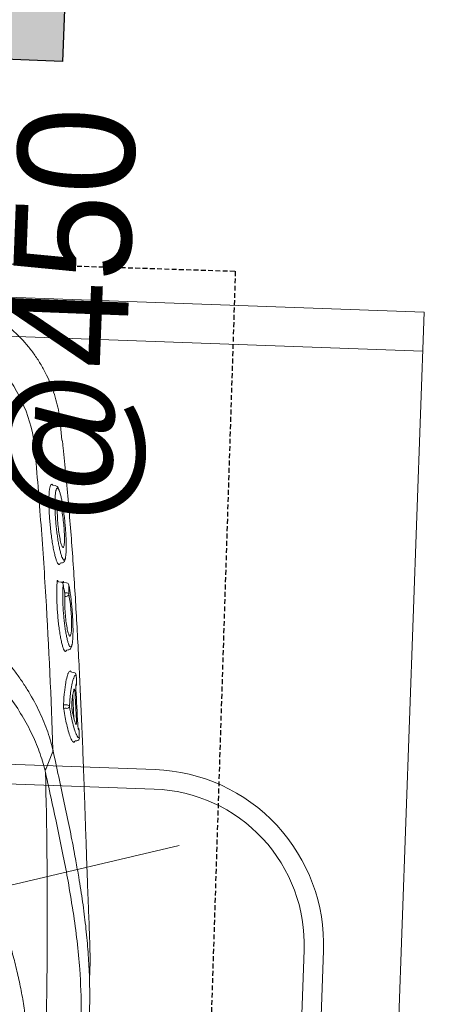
# Model space of a CAD drawing. Header units: millimetres. Extents: x 256680 to 410391, y -77299 to -22623.
# Tile 236 of 241: x 389525 to 389636, y -26377 to -26124. Entities that reach past the tile are written whole.
import ezdxf

# ---------------------------------------------------------------- set-up
doc = ezdxf.new("R2010")
doc.units = ezdxf.units.MM
doc.header["$LTSCALE"] = 2.5
doc.linetypes.add('11aa1PB-bd$0$11aa1PB-af$0$TRATTEGGIATA', pattern=[0.75, 0.5, -0.25])
for name, color, linetype, lineweight in [('CKD Dimensions', 7, 'Continuous', 0), ('CKD Equipments', 252, 'Continuous', 0), ('HATCH LIGHT', 250, 'Continuous', 0), ('K Equipment', 30, 'Continuous', 9)]:
    doc.layers.add(name, color=color, linetype=linetype, lineweight=lineweight)
doc.layers.add('CKD Plumbing', color=6, linetype='Continuous')
doc.layers.add('FAINTEQUIP', color=253, linetype='Continuous')
doc.styles.get("Standard").update_dxf_attribs({"font": 'GOTHIC.TTF'})

# ---------------------------------------------------------------- blocks, each defined once
blk = doc.blocks.new('H-WASH')
at = {"layer": 'CKD Equipments', "color": 4}
for p, q in [((20, 0), (-20, 0)), ((20, -40), (20, 0)), ((20, -1), (-20, -1)), ((2.781, -17.054), (14.192, -13.925))]:
    blk.add_line(p, q, dxfattribs=at)
for points in [[(-13.5, -38), (13.5, -38, 0.414214), (18, -33.5), (18, -16.5, 0.414214), (13.5, -12), (-13.5, -12, 0.414214), (-18, -16.5), (-18, -33.5, 0.414214)], [(-13.5, -37.5), (13.5, -37.5, 0.414214), (17.5, -33.5), (17.5, -16.5, 0.414214), (13.5, -12.5), (-13.5, -12.5, 0.414214), (-17.5, -16.5), (-17.5, -33.5, 0.414214)]]:
    blk.add_lwpolyline(points, format="xyb", close=True, dxfattribs=at)
blk = doc.blocks.new('G$C62143A14')
at = {"linetype": 'Continuous', "lineweight": 0}
for p, q in [((293.32, 389.13), (293.32, 389.13)), ((293.99, 384.45), (293.33, 389.13)), ((291.52, 372.86), (291.75, 373.03)), ((291.75, 373.03), (291.89, 372.94)), ((292.68, 372.68), (292.07, 372.73)), ((294.69, 352.82), (294.55, 352.56)), ((294.69, 352.82), (295.04, 352.87)), ((295.02, 347.96), (294.44, 348.02)), ((295.57, 347.57), (295.56, 347.78)), ((295.62, 347.42), (295.63, 347.34)), ((296.51, 347.79), (295.72, 347.85)), ((297.11, 347.26), (297.12, 347.17)), ((297.14, 330.54), (297.51, 330.6)), ((299.19, 324.84), (298.65, 324.89)), ((299.65, 313.02), (299.11, 319.03)), ((299.93, 306.87), (299.54, 307.1)), ((300.25, 307.25), (300.6, 307.28))]:
    blk.add_line(p, q, dxfattribs=at)
at = {"linetype": 'Continuous', "lineweight": 0, "flags": 128}
for points in [[(297.14, 316.41), (297.53, 316.42), (297.75, 316.42)], [(297.76, 315.55), (297.54, 315.55), (297.25, 315.55)], [(294.35, 303.89), (293.65, 301.9), (292.93, 299.88)], [(294.36, 303.9), (294.36, 303.9), (294.36, 303.9)]]:
    blk.add_lwpolyline(points, dxfattribs=at)
at = {"linetype": 'Continuous', "lineweight": 0}
for centre, radius, start, end in [((249.74, 376.79), 37.74, 9.6758, 79.5449), ((294.94, 347.26), 0.7, 12.661, 83.5815), ((296.43, 347.09), 0.7, 13.9483, 83.5267), ((296.58, 344.61), 0.647, 25.9821, 94.7257), ((296.48, 344.98), 0.693, 275.2747, 353.0745), ((298.68, 325.23), 0.348, 185.1947, 265.5072), ((299.12, 324.15), 0.697, 5.1574, 85.494), ((299.33, 321.9), 0.695, 318.7848, 5.7695), ((297.12, 316.75), 0.335, 206.4693, 272.844), ((297.27, 315.2), 0.351, 93.7086, 162.6713), ((297.78, 315.75), 0.67, 26.2861, 92.8593), ((297.71, 316.25), 0.701, 273.6779, 342.8405), ((300.37, 310.04), 0.693, 4.1684, 50.6673), ((300.28, 306.9), 0.349, 95.7954, 184.7427), ((300.53, 307.98), 0.698, 275.8053, 4.7892)]:
    blk.add_arc(centre, radius, start, end, dxfattribs=at)
for points, knots in [([(293.34, 389.13), (293.26, 389.7), (293.04, 391.17), (292.46, 393.48), (291.65, 396.06), (290.65, 398.57), (289.42, 401.09), (287.96, 403.58), (286.27, 406.01), (284.41, 408.27), (282.41, 410.34), (280.28, 412.24), (278.04, 413.94), (275.7, 415.46), (273.28, 416.78), (270.8, 417.9), (268.28, 418.84), (265.73, 419.56), (263.98, 419.98), (263.07, 420.1), (263.03, 420.11)], [0, 0, 0, 0, 0.037673, 0.095878, 0.154189, 0.212585, 0.271048, 0.33568, 0.39959, 0.46265, 0.524915, 0.586431, 0.647228, 0.707328, 0.766741, 0.825471, 0.883514, 0.940856, 0.997479, 1, 1, 1, 1]), ([(286.94, 383.13), (287.76, 376.65), (288.53, 370.15), (289.98, 357.15), (290.66, 350.64), (292.54, 331.08), (293.61, 318), (294.49, 304.89)], [0, 0, 0, 0, 0.25, 0.25, 0.5, 0.5, 1, 1, 1, 1]), ([(306.03, 246.53), (306.05, 246.74), (306.1, 247.44), (306.09, 249.1), (306.02, 251.41), (305.91, 253.61), (305.79, 255.51), (305.64, 257.64), (305.45, 260.19), (305.22, 263.27), (304.97, 266.57), (304.74, 269.7), (304.53, 272.52), (304.32, 275.47), (304.06, 279.2), (303.74, 283.72), (303.37, 289.07), (302.98, 294.49), (302.53, 300.72), (302.02, 307.68), (301.42, 315.36), (300.79, 323.06), (300.12, 330.75), (299.43, 338.41), (298.7, 346.04), (297.93, 353.61), (297.11, 361.08), (296.25, 368.42), (295.34, 375.55), (294.6, 380.92), (294.16, 383.8), (294.06, 384.46)], [0, 0, 0, 0, 0.00345, 0.046619, 0.089766, 0.112425, 0.13508, 0.158154, 0.181221, 0.209069, 0.237397, 0.25624, 0.275086, 0.294404, 0.313726, 0.346115, 0.37852, 0.411676, 0.44484, 0.491581, 0.538367, 0.585123, 0.633242, 0.681401, 0.729516, 0.779903, 0.830337, 0.880732, 0.93264, 0.98459, 1, 1, 1, 1]), ([(294.16, 352.6), (294.11, 352.65), (293.98, 352.78), (293.73, 353.31), (293.42, 354.15), (293.09, 355.26), (292.77, 356.58), (292.44, 358.09), (292.14, 359.73), (291.87, 361.47), (291.63, 363.23), (291.44, 364.97), (291.29, 366.64), (291.2, 368.2), (291.16, 369.59), (291.18, 370.78), (291.24, 371.74), (291.35, 372.47), (291.46, 372.73), (291.52, 372.86)], [0, 0, 0, 0, 0.033748, 0.0943765, 0.1550059, 0.2164046, 0.2778011, 0.3394988, 0.401186, 0.4625018, 0.5238027, 0.5842501, 0.6446877, 0.7043114, 0.7639324, 0.8229043, 0.8818778, 0.9409376, 1, 1, 1, 1]), ([(291.89, 372.94), (291.91, 372.94), (291.96, 372.91), (292.02, 372.8), (292.06, 372.73)], [0, 0, 0, 0, 0.362557, 1, 1, 1, 1]), ([(293.71, 371.53), (293.63, 371.79), (293.53, 372.04), (293.36, 372.27), (293.05, 372.57), (292.8, 372.64), (292.68, 372.68)], [0, 0, 0, 0, 0.040319, 0.556981, 0.79767, 1, 1, 1, 1]), ([(292.91, 371.44), (292.88, 371.3), (292.81, 370.96), (292.76, 370.16), (292.74, 369.11), (292.77, 367.89), (292.85, 366.53), (292.97, 365.07), (293.13, 363.56), (293.33, 362.02), (293.56, 360.51), (293.82, 359.04), (294.1, 357.68), (294.39, 356.46), (294.69, 355.42), (294.95, 354.63), (295.11, 354.31), (295.18, 354.18)], [0, 0, 0, 0, 0.051259, 0.120283, 0.188472, 0.25666, 0.324296, 0.39193, 0.459615, 0.527293, 0.595995, 0.664696, 0.734631, 0.804571, 0.875351, 0.946131, 1, 1, 1, 1]), ([(293.27, 372.08), (293.21, 372.06), (293.08, 372.03), (292.98, 371.77), (292.93, 371.56), (292.92, 371.5), (292.91, 371.44)], [0, 0, 0, 0, 0.435282, 0.87053, 0.887642, 1, 1, 1, 1]), ([(293.7, 371.55), (293.63, 371.69), (293.48, 371.99), (293.35, 372.05), (293.27, 372.08)], [0, 0, 0, 0, 0.460027, 1, 1, 1, 1]), ([(295.97, 354.29), (295.98, 354.35), (296.04, 354.57), (296.08, 355.21), (296.1, 356.17), (296.07, 357.34), (296, 358.65), (295.88, 360.07), (295.73, 361.57), (295.54, 363.11), (295.32, 364.64), (295.08, 366.13), (294.82, 367.54), (294.55, 368.81), (294.27, 369.93), (294, 370.83), (293.81, 371.37), (293.71, 371.53), (293.7, 371.55)], [0, 0, 0, 0, 0.024652, 0.093115, 0.161575, 0.22959, 0.297606, 0.365358, 0.433111, 0.501455, 0.569803, 0.639058, 0.708314, 0.778292, 0.84826, 0.918899, 0.989527, 1, 1, 1, 1]), ([(295.02, 357.12), (294.94, 357.28), (294.74, 357.66), (294.4, 358.94), (294.04, 360.69), (293.73, 362.7), (293.52, 364.71), (293.42, 366.44), (293.44, 367.69), (293.53, 368.06), (293.57, 368.21)], [0, 0, 0, 0, 0.104326, 0.2390748, 0.3747463, 0.5100267, 0.6439516, 0.7758487, 0.9059011, 1, 1, 1, 1]), ([(293.57, 368.21), (293.58, 368.28), (293.62, 368.55), (293.7, 368.56), (293.75, 368.57)], [0, 0, 0, 0, 0.273671, 1, 1, 1, 1]), ([(293.75, 368.57), (293.78, 368.56), (293.88, 368.54), (294, 368.28), (294.08, 368.1)], [0, 0, 0, 0, 0.292267, 1, 1, 1, 1]), ([(294.08, 368.1), (294.1, 368.07), (294.22, 367.87), (294.49, 366.91), (294.84, 365.29), (295.16, 363.32), (295.41, 361.3), (295.55, 359.45), (295.58, 357.95), (295.5, 357.42), (295.46, 357.16)], [0, 0, 0, 0, 0.025718, 0.168563, 0.309104, 0.450813, 0.590944, 0.727665, 0.867111, 1, 1, 1, 1]), ([(295.46, 357.16), (295.43, 357.05), (295.33, 356.78), (295.18, 356.76), (295.04, 357.07), (295.02, 357.12)], [0, 0, 0, 0, 0.3430891, 0.88625, 1, 1, 1, 1]), ([(294.55, 352.56), (294.53, 352.53), (294.46, 352.38), (294.33, 352.4), (294.2, 352.56), (294.16, 352.6)], [0, 0, 0, 0, 0.164294, 0.743142, 1, 1, 1, 1]), ([(295.04, 352.87), (295.18, 352.9), (295.45, 352.96), (295.69, 353.24), (295.84, 353.54), (295.93, 353.79), (295.96, 354.01), (295.98, 354.35)], [0, 0, 0, 0, 0.189682, 0.383118, 0.601033, 0.910563, 1, 1, 1, 1]), ([(295.18, 354.18), (295.2, 354.13), (295.31, 353.88), (295.51, 353.64), (295.73, 353.61), (295.89, 353.86), (295.95, 354.17), (295.97, 354.29)], [0, 0, 0, 0, 0.05833, 0.302284, 0.613601, 0.849253, 1, 1, 1, 1]), ([(296.72, 330.21), (296.64, 330.29), (296.48, 330.46), (296.21, 331.05), (295.92, 331.89), (295.62, 332.98), (295.33, 334.28), (295.04, 335.76), (294.78, 337.37), (294.55, 339.07), (294.35, 340.79), (294.2, 342.5), (294.09, 344.13), (294.03, 345.63), (294.02, 346.99), (294.05, 347.73), (294.07, 348.1)], [0, 0, 0, 0, 0.071618, 0.142753, 0.213878, 0.286427, 0.35898, 0.431664, 0.504338, 0.576108, 0.647879, 0.719404, 0.790924, 0.860781, 0.930635, 1, 1, 1, 1]), ([(294.07, 348.1), (294.07, 348.14), (294.08, 348.25), (294.11, 348.34), (294.16, 348.32), (294.21, 348.25), (294.23, 348.16), (294.23, 348.15)], [0, 0, 0, 0, 0.154961, 0.423114, 0.700286, 0.983621, 1, 1, 1, 1]), ([(294.44, 348.03), (294.42, 348.03), (294.36, 348.03), (294.29, 348.08), (294.24, 348.12), (294.22, 348.15), (294.22, 348.15), (294.22, 348.15)], [0, 0, 0, 0, 0.182746, 0.439819, 0.656767, 0.84565, 1, 1, 1, 1]), ([(295.56, 347.78), (295.56, 347.89), (295.56, 347.98), (295.58, 348.11), (295.59, 348.15), (295.61, 348.17), (295.62, 348.16), (295.64, 348.15), (295.65, 348.13), (295.67, 348.09), (295.68, 348.06), (295.7, 347.99), (295.71, 347.95), (295.72, 347.85)], [0, 0, 0, 0, 0.25, 0.25, 0.5, 0.5, 0.625, 0.625, 0.75, 0.75, 0.875, 0.875, 1, 1, 1, 1]), ([(295.63, 347.34), (295.62, 347.01), (295.59, 346.34), (295.6, 345.13), (295.65, 343.78), (295.75, 342.35), (295.88, 340.86), (296.05, 339.36), (296.26, 337.87), (296.48, 336.46), (296.73, 335.15), (296.99, 333.98), (297.26, 332.99), (297.49, 332.28), (297.62, 332.01), (297.67, 331.9)], [0, 0, 0, 0, 0.077175, 0.156582, 0.233739, 0.313124, 0.390191, 0.469435, 0.547696, 0.628206, 0.706882, 0.787758, 0.867927, 0.950446, 1, 1, 1, 1]), ([(296.18, 344.87), (296.1, 345.24), (296.02, 345.6), (295.94, 345.96), (295.84, 346.42), (295.73, 346.88), (295.63, 347.34)], [0, 0, 0, 0, 0.002000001, 0.002000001, 0.002000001, 0.004555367, 0.004555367, 0.004555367, 0.004555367]), ([(298.45, 331.95), (298.46, 331.99), (298.52, 332.19), (298.57, 332.76), (298.62, 333.69), (298.62, 334.81), (298.58, 336.08), (298.5, 337.45), (298.38, 338.92), (298.23, 340.41), (298.05, 341.92), (297.84, 343.39), (297.62, 344.77), (297.38, 346.07), (297.21, 346.8), (297.12, 347.17)], [0, 0, 0, 0, 0.020975, 0.103092, 0.183625, 0.266595, 0.345335, 0.426326, 0.505338, 0.586596, 0.666706, 0.749125, 0.829586, 0.912317, 1, 1, 1, 1]), ([(297.12, 347.17), (297.13, 346.81), (297.13, 346.45), (297.14, 346.09), (297.15, 345.69), (297.16, 345.29), (297.16, 344.9)], [0, 0, 0, 0, 0.002000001, 0.002000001, 0.002000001, 0.004185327, 0.004185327, 0.004185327, 0.004185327]), ([(296.09, 345.25), (296.17, 345.25), (296.31, 345.25), (296.46, 345.26), (296.53, 345.26)], [0, 0, 0, 0, 0.492258, 1, 1, 1, 1]), ([(297.58, 334.47), (297.49, 334.68), (297.28, 335.14), (296.94, 336.58), (296.61, 338.45), (296.35, 340.55), (296.19, 342.58), (296.15, 344.02), (296.17, 344.68), (296.18, 344.87)], [0, 0, 0, 0, 0.13658, 0.298557, 0.459137, 0.618553, 0.777567, 0.932744, 1, 1, 1, 1]), ([(297.16, 344.9), (297.28, 344.39), (297.51, 343.38), (297.82, 341.35), (298.05, 339.26), (298.19, 337.27), (298.2, 335.69), (298.16, 334.78), (298.09, 334.62), (298.08, 334.61)], [0, 0, 0, 0, 0.171047, 0.337716, 0.501919, 0.665785, 0.826587, 0.987812, 1, 1, 1, 1]), ([(296.54, 344.29), (296.47, 344.29), (296.39, 344.29), (296.32, 344.28), (296.25, 344.28), (296.18, 344.28), (296.16, 344.28)], [0.0009424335, 0.0009424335, 0.0009424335, 0.0009424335, 0.0012598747, 0.0012598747, 0.0012598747, 0.0015659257, 0.0015659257, 0.0015659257, 0.0015659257]), ([(261.89, 340.42), (262.18, 340.34), (262.47, 340.26), (263.05, 340.09), (263.34, 340), (264.19, 339.71), (264.75, 339.51), (266.4, 338.85), (267.46, 338.35), (269.53, 337.27), (270.53, 336.68), (272.48, 335.43), (273.41, 334.77), (276.1, 332.73), (277.76, 331.28), (280.86, 328.24), (282.3, 326.66), (283.99, 324.62), (284.32, 324.21), (284.96, 323.38), (285.28, 322.97), (286.2, 321.73), (286.79, 320.9), (288.47, 318.4), (289.48, 316.71), (291.29, 313.34), (292.1, 311.64), (293.13, 309.09), (293.45, 308.23), (294.02, 306.53), (294.28, 305.68), (294.5, 304.84)], [0, 0, 0, 0, 0.015625, 0.015625, 0.03125, 0.03125, 0.0625, 0.0625, 0.125, 0.125, 0.1875, 0.1875, 0.25, 0.25, 0.375, 0.375, 0.5, 0.5, 0.53125, 0.53125, 0.5625, 0.5625, 0.625, 0.625, 0.75, 0.75, 0.875, 0.875, 0.9375, 0.9375, 1, 1, 1, 1]), ([(298.08, 334.61), (298.03, 334.43), (297.92, 334.05), (297.73, 334.1), (297.6, 334.43), (297.58, 334.47)], [0, 0, 0, 0, 0.442836, 0.93482, 1, 1, 1, 1]), ([(292.69, 299.36), (292.26, 300.96), (291.71, 302.57), (290.72, 305), (290.36, 305.81), (289.6, 307.43), (289.2, 308.23), (287.91, 310.65), (286.95, 312.24), (284.85, 315.42), (283.7, 316.99), (281.18, 320.09), (279.83, 321.59), (276.94, 324.47), (275.4, 325.86), (272.9, 327.8), (272.03, 328.43), (270.67, 329.33), (270.21, 329.62), (269.28, 330.18), (268.8, 330.46), (267.36, 331.24), (266.37, 331.72), (264.32, 332.57), (263.27, 332.94), (262.17, 333.24)], [0, 0, 0, 0, 0.125, 0.125, 0.1875, 0.1875, 0.25, 0.25, 0.375, 0.375, 0.5, 0.5, 0.625, 0.625, 0.75, 0.75, 0.8125, 0.8125, 0.84375, 0.84375, 0.875, 0.875, 0.9375, 0.9375, 1, 1, 1, 1]), ([(297.51, 330.6), (297.64, 330.62), (297.9, 330.67), (298.14, 330.93), (298.31, 331.23), (298.4, 331.47), (298.43, 331.67), (298.44, 331.91)], [0, 0, 0, 0, 0.17949, 0.37827, 0.600214, 0.910843, 1, 1, 1, 1]), ([(297.67, 331.9), (297.7, 331.83), (297.81, 331.57), (297.99, 331.36), (298.2, 331.32), (298.35, 331.52), (298.42, 331.83), (298.45, 331.95)], [0, 0, 0, 0, 0.090668, 0.336678, 0.578374, 0.827655, 1, 1, 1, 1]), ([(297.02, 330.3), (296.99, 330.26), (296.91, 330.11), (296.8, 330.17), (296.72, 330.21)], [0, 0, 0, 0, 0.2883186, 1, 1, 1, 1]), ([(297.14, 330.54), (297.14, 330.52), (297.1, 330.38), (297.05, 330.33), (297.02, 330.3)], [0, 0, 0, 0, 0.259715, 1, 1, 1, 1]), ([(296.82, 316.6), (296.85, 317.77), (296.91, 318.83), (297.01, 320.26), (297.05, 320.72), (297.12, 321.35), (297.14, 321.56), (297.19, 321.95), (297.21, 322.14), (297.34, 323.04), (297.46, 323.63), (297.62, 324.2), (297.65, 324.31), (297.72, 324.5), (297.76, 324.59), (297.87, 324.83), (297.94, 324.95), (298.02, 325.04)], [0, 0, 0, 0, 0.25, 0.25, 0.375, 0.375, 0.4375, 0.4375, 0.5, 0.5, 0.75, 0.75, 0.8125, 0.8125, 0.875, 0.875, 1, 1, 1, 1]), ([(298.34, 325.2), (298.34, 325.19), (298.36, 325.18), (298.39, 325.12), (298.41, 325.05), (298.41, 325.05), (298.41, 325.05), (298.41, 325.05), (298.41, 325.05), (298.41, 325.03), (298.41, 325.02), (298.42, 325.01)], [0, 0, 0, 0, 0.360471, 0.996119, 1, 1, 1, 1, 1, 1, 1.104216, 1.104216, 1.104216, 1.104216]), ([(299.81, 324.21), (299.68, 324.19), (299.47, 324.14), (299.28, 323.61), (299.21, 323.4)], [0, 0, 0, 0, 0.608975, 1, 1, 1, 1]), ([(300.02, 321.97), (299.98, 322.44), (299.94, 322.9), (299.89, 323.37), (299.87, 323.65), (299.84, 323.93), (299.81, 324.21)], [0, 0, 0, 0, 0.002, 0.002, 0.002, 0.003216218, 0.003216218, 0.003216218, 0.003216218]), ([(299.21, 323.4), (299.17, 323.3), (299.01, 322.93), (298.78, 321.67), (298.58, 319.9), (298.44, 317.97), (298.4, 316.69), (298.38, 316.05)], [0, 0, 0, 0, 0.101558, 0.36428, 0.634712, 0.816091, 1, 1, 1, 1]), ([(299.9, 320.47), (299.88, 320.64), (299.87, 320.8), (299.86, 321.04), (299.86, 321.11), (299.85, 321.25), (299.85, 321.32), (299.85, 321.45), (299.85, 321.51), (299.86, 321.61), (299.86, 321.66), (299.88, 321.78), (299.89, 321.83), (299.91, 321.85)], [0, 0, 0, 0, 0.25, 0.25, 0.375, 0.375, 0.5, 0.5, 0.625, 0.625, 0.75, 0.75, 1, 1, 1, 1]), ([(298.95, 317.07), (298.97, 317.47), (299, 317.84), (299.05, 318.52), (299.09, 318.84), (299.2, 319.71), (299.29, 320.17), (299.39, 320.51)], [0, 0, 0, 0, 0.25, 0.25, 0.5, 0.5, 1, 1, 1, 1]), ([(299.39, 320.51), (299.41, 320.58), (299.44, 320.6), (299.48, 320.55), (299.5, 320.52), (299.53, 320.44), (299.55, 320.39), (299.58, 320.27), (299.59, 320.2), (299.63, 320.04), (299.64, 319.95), (299.67, 319.75), (299.69, 319.65), (299.71, 319.44), (299.72, 319.33), (299.73, 319.22)], [0, 0, 0, 0, 0.25, 0.25, 0.375, 0.375, 0.5, 0.5, 0.625, 0.625, 0.75, 0.75, 0.875, 0.875, 1, 1, 1, 1]), ([(296.94, 315.3), (296.92, 315.4), (296.9, 315.5), (296.87, 315.71), (296.86, 315.83), (296.84, 316.06), (296.83, 316.18), (296.82, 316.4), (296.82, 316.5), (296.82, 316.6)], [0, 0, 0, 0, 0.25, 0.25, 0.5, 0.5, 0.75, 0.75, 1, 1, 1, 1]), ([(299.12, 315.04), (299.11, 315.1), (299.1, 315.18), (299.07, 315.33), (299.05, 315.42), (299.02, 315.68), (298.99, 315.87), (298.97, 316.15), (298.96, 316.24), (298.95, 316.43), (298.95, 316.52), (298.94, 316.69), (298.94, 316.78), (298.94, 316.93), (298.94, 317.01), (298.95, 317.07)], [0, 0, 0, 0, 0.125, 0.125, 0.25, 0.25, 0.5, 0.5, 0.625, 0.625, 0.75, 0.75, 0.875, 0.875, 1, 1, 1, 1]), ([(299.54, 307.1), (299.53, 307.1), (299.38, 307.19), (299.02, 307.89), (298.46, 309.27), (297.9, 311.14), (297.39, 313.18), (297.09, 314.59), (296.94, 315.3)], [0, 0, 0, 0, 0.014248, 0.225084, 0.445739, 0.672661, 0.835112, 1, 1, 1, 1]), ([(298.38, 316.05), (298.57, 315.15), (298.96, 313.34), (299.55, 311.21), (300.06, 309.65), (300.35, 309.1), (300.47, 308.88)], [0, 0, 0, 0, 0.266556, 0.54057, 0.811878, 1, 1, 1, 1]), ([(300.19, 311.52), (300.11, 311.7), (300.02, 311.9), (299.85, 312.38), (299.76, 312.65), (299.49, 313.53), (299.31, 314.23), (299.12, 315.04)], [0, 0, 0, 0, 0.25, 0.25, 0.5, 0.5, 1, 1, 1, 1]), ([(300.3, 312.85), (300.31, 312.74), (300.32, 312.63), (300.33, 312.42), (300.33, 312.31), (300.34, 312.12), (300.34, 312.03), (300.34, 311.86), (300.33, 311.78), (300.32, 311.59), (300.3, 311.51), (300.26, 311.46), (300.25, 311.46), (300.22, 311.47), (300.21, 311.49), (300.19, 311.52)], [0, 0, 0, 0, 0.125, 0.125, 0.25, 0.25, 0.375, 0.375, 0.5, 0.5, 0.75, 0.75, 0.875, 0.875, 1, 1, 1, 1]), ([(300.92, 310.22), (300.9, 310.24), (300.88, 310.3), (300.84, 310.42), (300.83, 310.47), (300.81, 310.57), (300.8, 310.63), (300.76, 310.82), (300.74, 310.97), (300.7, 311.28), (300.68, 311.45), (300.67, 311.62)], [0, 0, 0, 0, 0.25, 0.25, 0.375, 0.375, 0.5, 0.5, 0.75, 0.75, 1, 1, 1, 1]), ([(300.47, 308.88), (300.53, 308.75), (300.7, 308.38), (300.95, 308.11), (301.14, 308.06), (301.23, 308.04)], [0, 0, 0, 0, 0.205685, 0.600472, 1, 1, 1, 1]), ([(301.23, 308.04), (301.19, 308.5), (301.15, 308.97), (301.11, 309.43), (301.1, 309.65), (301.08, 309.87), (301.06, 310.1)], [0, 0, 0, 0, 0.002, 0.002, 0.002, 0.002950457, 0.002950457, 0.002950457, 0.002950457]), ([(299.98, 307.08), (299.98, 307.07), (299.98, 307.05), (299.98, 307.04), (299.98, 307), (299.97, 306.9), (299.95, 306.88), (299.93, 306.87)], [-0.134772, -0.134772, -0.134772, -0.134772, 0, 0, 0, 0.374519, 1, 1, 1, 1]), ([(294.5, 304.84), (294.51, 304.77), (294.52, 304.69), (294.53, 304.52), (294.53, 304.43), (294.51, 304.27), (294.49, 304.19), (294.43, 304.04), (294.4, 303.97), (294.36, 303.9)], [0, 0, 0, 0, 0.25, 0.25, 0.5, 0.5, 0.75, 0.75, 1, 1, 1, 1]), ([(294.5, 304.84), (294.5, 304.84), (294.5, 304.85), (294.49, 304.86), (294.49, 304.87), (294.49, 304.88), (294.49, 304.89)], [0, 0, 0, 0, 0.000033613, 0.000033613, 0.000033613, 0.0000984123, 0.0000984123, 0.0000984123, 0.0000984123]), ([(294.49, 304.89), (295.09, 302.54), (296.29, 297.84), (297.97, 291.2), (299.52, 284.89), (300.69, 279.97), (301.27, 277.25), (301.44, 276.45)], [0, 0, 0, 0, 0.225239, 0.450475, 0.677754, 0.905051, 1, 1, 1, 1]), ([(292.81, 298.92), (293.68, 285.01), (294.34, 271.07), (295.02, 250.13), (295.19, 243.14), (295.43, 229.15), (295.5, 222.15), (295.54, 201.17), (295.36, 187.21), (294.56, 159.32), (293.96, 145.4), (293.13, 131.5)], [0, 0, 0, 0, 0.25, 0.25, 0.375, 0.375, 0.5, 0.5, 0.75, 0.75, 1, 1, 1, 1]), ([(301.12, 263.85), (300.65, 266.26), (299.77, 270.69), (298.2, 277.53), (296.56, 284.26), (294.77, 291.32), (293.46, 296.39), (292.81, 298.92)], [0, 0, 0, 0, 0.229395, 0.422012, 0.614832, 0.807537, 1, 1, 1, 1]), ([(265.16, 295.03), (266.9, 292.42), (268.56, 289.8), (271.72, 284.5), (273.22, 281.83), (276.08, 276.42), (277.43, 273.7), (279.98, 268.18), (281.17, 265.39), (283.41, 259.74), (284.44, 256.91), (285.85, 252.62), (286.3, 251.18), (287.14, 248.29), (287.54, 246.84), (288.29, 243.91), (288.64, 242.44), (289.27, 239.47), (289.55, 237.97), (290.02, 234.96), (290.22, 233.44), (290.43, 231.13), (290.49, 230.35), (290.55, 229.19), (290.56, 228.8), (290.59, 228.01), (290.6, 227.62), (290.62, 225.65), (290.56, 224.09), (290.35, 221.02), (290.18, 219.49), (289.77, 216.47), (289.52, 214.97), (288.95, 211.99), (288.63, 210.51), (287.95, 207.58), (287.58, 206.12), (286.8, 203.23), (286.38, 201.79), (285.07, 197.5), (284.11, 194.66), (280.98, 186.21), (278.56, 180.65), (274.42, 172.38), (272.96, 169.66), (269.9, 164.27), (268.3, 161.61), (266.62, 158.98)], [0, 0, 0, 0, 0.0625, 0.0625, 0.125, 0.125, 0.1875, 0.1875, 0.25, 0.25, 0.3125, 0.3125, 0.34375, 0.34375, 0.375, 0.375, 0.40625, 0.40625, 0.4375, 0.4375, 0.46875, 0.46875, 0.484375, 0.484375, 0.492188, 0.492188, 0.5, 0.5, 0.53125, 0.53125, 0.5625, 0.5625, 0.59375, 0.59375, 0.625, 0.625, 0.65625, 0.65625, 0.6875, 0.6875, 0.75, 0.75, 0.875, 0.875, 0.9375, 0.9375, 1, 1, 1, 1]), ([(301.44, 276.45), (301.75, 275.05), (302.55, 271.44), (303.6, 265.92), (304.62, 259.79), (305.4, 253.83), (305.96, 247.99), (306.24, 243.12), (306.35, 239.27), (306.37, 236.26), (306.35, 232.9), (306.3, 229.24), (306.24, 225.22), (306.18, 221.07), (306.13, 216.7), (306.09, 212.1), (306.06, 207.11), (306.04, 201.95), (306.04, 196.95), (306.05, 192.75), (306.06, 189.23), (306.06, 186.3), (306.05, 183.54), (306.03, 180.52), (305.98, 177.38), (305.88, 174.2), (305.73, 171.32), (305.46, 167.82), (304.99, 163.66), (304.2, 158.49), (303.16, 153), (302.17, 148.58), (301.46, 146.05), (301.24, 145.3)], [0, 0, 0, 0, 0.033599, 0.086704, 0.14001, 0.193319, 0.246393, 0.299468, 0.326258, 0.353125, 0.379834, 0.406408, 0.428618, 0.451478, 0.47167, 0.492329, 0.516002, 0.540379, 0.564065, 0.588402, 0.605742, 0.623087, 0.640895, 0.658706, 0.685242, 0.711788, 0.738802, 0.765824, 0.81871, 0.871587, 0.924587, 0.977588, 1, 1, 1, 1]), ([(304.34, 232.77), (304.34, 233.59), (304.32, 235.34), (304.17, 240.5), (303.67, 247.37), (302.53, 255.86), (301.72, 260.92), (301.15, 263.69), (301.12, 263.85)], [0, 0, 0, 0, 0.076639, 0.163762, 0.518013, 0.751525, 0.985081, 1, 1, 1, 1])]:
    blk.add_open_spline(points, degree=3, knots=knots, dxfattribs=at)
for points in [[(298.02, 325.04), (298.12, 325.16), (298.22, 325.21), (298.34, 325.2)], [(299.91, 321.85), (299.94, 321.91), (299.98, 321.95), (300.02, 321.97)], [(299.73, 319.22), (299.93, 317.1), (300.12, 314.97), (300.3, 312.85)], [(300.67, 311.62), (300.42, 314.57), (300.17, 317.52), (299.9, 320.47)], [(301.06, 310.1), (301.01, 310.12), (300.97, 310.16), (300.92, 310.22)], [(294.35, 303.89), (294.36, 303.89), (294.36, 303.89), (294.36, 303.9)], [(292.69, 299.36), (292.71, 299.54), (292.8, 299.72), (292.93, 299.88)], [(292.81, 298.92), (292.77, 299.07), (292.73, 299.22), (292.69, 299.36)]]:
    blk.add_open_spline(points, degree=3, dxfattribs=at)
at = {"layer": 'FAINTEQUIP', "color": 4, "linetype": '11aa1PB-bd$0$11aa1PB-af$0$TRATTEGGIATA'}
blk.add_lwpolyline([(337, 429.45), (338.5, 25.45), (1.5, 24.2), (0, 428.19), (337, 429.45)], dxfattribs=at)
blk = doc.blocks.new('G$C978481E4')
at = {"layer": 'CKD Plumbing'}
h = blk.add_hatch(color=5, dxfattribs=at)
h.dxf.hatch_style = 1
h.paths.add_polyline_path([(180.3, 60), (120.3, 60), (120.3, 105), (180.3, 105)])
edge = h.paths.add_edge_path()
edge.add_arc((157.8, -22.5), 85.51, 15.2551, 74.7449)
edge.add_line((240.3, 165), (240.3, 0))
edge.add_line((195.3, 54.13), (195.3, 111.35))
edge.add_arc((157.8, 187.5), 85.51, 285.2551, 344.7449, ccw=False)
edge.add_line((225.3, 135.55), (225.3, 29.48))
at = {"layer": 'CKD Plumbing', "color": 5}
blk.add_lwpolyline([(180.3, 60), (120.3, 60), (120.3, 105), (180.3, 105)], close=True, dxfattribs=at)
at = {"layer": 'CKD Plumbing', "color": 7, "insert": (1, 120.58), "char_height": 30, "width": 251, "attachment_point": 1}
blk.add_mtext('COLD\\P@450', dxfattribs=at)
blk = doc.blocks.new('G$C0C3C389A')
at = {"layer": 'CKD Dimensions'}
blk.add_blockref('G$C978481E4', (0, 0), dxfattribs=at)

msp = doc.modelspace()

# ---------------------------------------------------------------- hatches: boundary and pattern name
at = {"layer": 'HATCH LIGHT', "true_color": 0x636466}
h = msp.add_hatch(dxfattribs=at)
h.set_pattern_fill('ANSI32', color=251, scale=6)
h.set_pattern_definition([(45, (318543.99, -46725.026), (-40.411153, 40.411153), []), (45, (318570.93, -46725.026), (-40.411153, 40.411153), [])])
h.paths.add_polyline_path([(395686.83, -32589.97), (395492.89, -32638.82), (395674.43, -33359.69), (383121.78, -33359.58, -0.000263), (383107.25, -33559.58), (395931.04, -33559.7)])
h.paths.add_polyline_path([(383535.72, -25157.06), (383335.64, -25157.06, -0.011972), (382854.42, -34256.03), (383055.01, -34256.03, 0.01196)])
h.paths.add_polyline_path([(383519.35, -25697.6), (393198.29, -26046.56, 0.003501), (393692.36, -26800.64), (393859.99, -26691.53), (393309.88, -25850.46), (383525.58, -25497.7, -0.000262)])
h = msp.add_hatch(dxfattribs=at)
h.set_pattern_fill('ANSI36', color=251, scale=7)
h.set_pattern_definition([(45, (318543.99, -46725.026), (11.786586, 43.2174826), [55.5625, -11.1125, 0, -11.1125])])
h.paths.add_polyline_path([(389644.39, -26788.95), (390583.78, -26822.82), (390611.52, -26053.37), (393142.58, -26144.62), (393609.1, -26856.03), (393692.36, -26800.64, -0.003501), (393198.29, -26046.56), (390145.42, -25936.69, -0.403697), (390531.01, -26336.43, -1), (389731.01, -26336.43, -0.424809), (390145.42, -25936.69), (386312.89, -25798.4), (386309.29, -25898.26), (389672.13, -26019.5)])

# ---------------------------------------------------------------- block references
at = {"layer": 'CKD Dimensions', "ltscale": 0.25, "rotation": 87.7653045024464}
msp.add_blockref('G$C0C3C389A', (389590.87, -26257.51), dxfattribs=at)
at = {"layer": 'CKD Equipments', "ltscale": 0.25, "rotation": 357.9373069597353}
msp.add_blockref('G$C62143A14', (389227.84, -26605.95), dxfattribs=at)
at = {"layer": 'K Equipment', "xscale": 10, "yscale": 10, "zscale": 10, "rotation": 357.9351876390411}
msp.add_blockref('H-WASH', (389428.83, -26192.28), dxfattribs=at)

doc.saveas('drawing.dxf')
